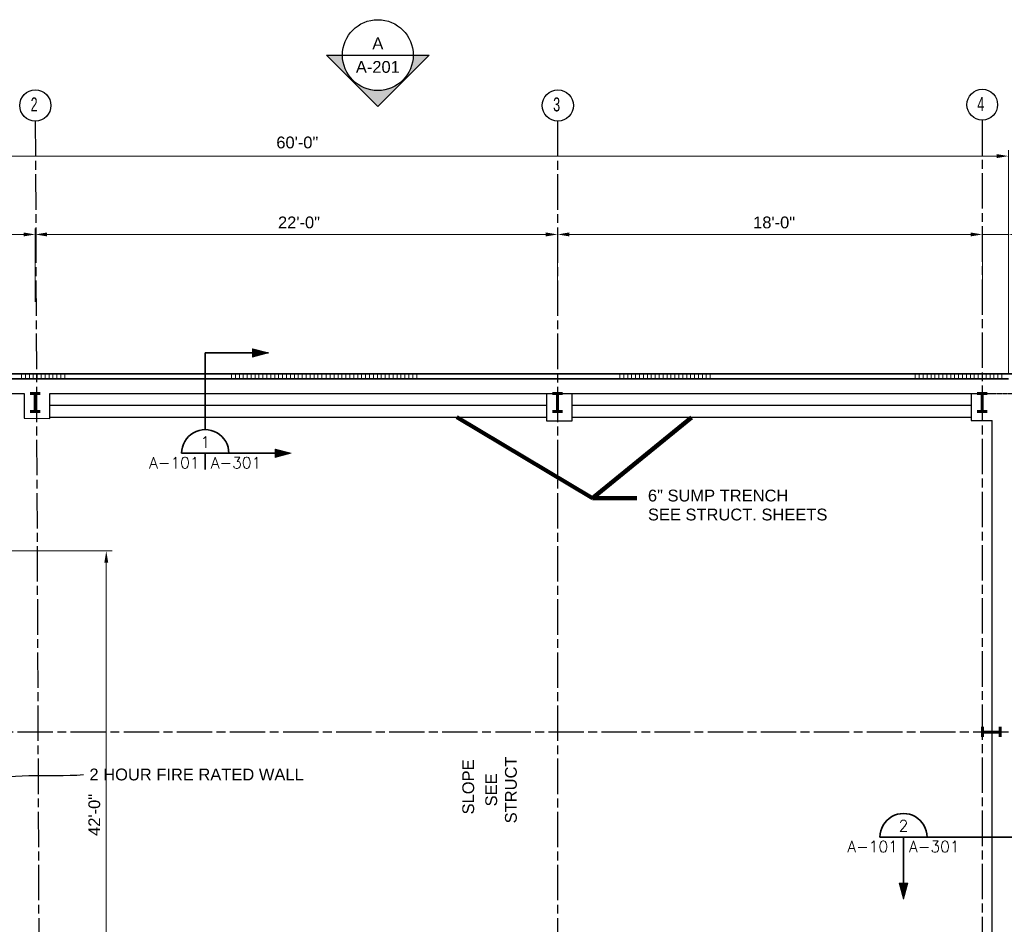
# Model space of a CAD drawing. Extents: x 417 to 1755, y 1849 to 2768.
# Tile 8 of 11: x 770 to 1271, y 2295 to 2755. Entities that reach past the tile are written whole.
import ezdxf
from ezdxf.enums import TextEntityAlignment as Align

# ---------------------------------------------------------------- set-up
doc = ezdxf.new("R2010")
doc.units = 0
doc.header["$MEASUREMENT"] = 0
doc.linetypes.add('ACAD_ISO08W100', pattern=[36, 24, -3, 6, -3])
for name, color, linetype, lineweight in [('06_G-Anno-Symb', 6, 'Continuous', 5), ('A-Anno-Dims', 33, 'Continuous', 25), ('A-Anno-Text', 53, 'Continuous', 25), ('A-Cols-Prim', 6, 'Continuous', 35), ('A-Grid-Iden', 1, 'Continuous', 25), ('A-Wall-Cntr', 5, 'ACAD_ISO08W100', 18), ('A-Wall-Full-Extr', 2, 'Continuous', 35), ('A-Wall-Full-Intr', 3, 'Continuous', 25)]:
    doc.layers.add(name, color=color, linetype=linetype, lineweight=lineweight)
doc.styles.add('notes', font='ARIAL.TTF')
doc.styles.add('od38a1 plan$0$Style-WORKING', font='WORKING.shx')
doc.styles.get("Standard").update_dxf_attribs({"font": 'txt.shx'})
doc.styles.add('Text', font='ARIAL.TTF', dxfattribs={"height": 0.125})
doc.styles.add('Text_0', font='ARIAL.TTF')
doc.dimstyles.new('EARCH', dxfattribs={"dimtxt": 0.125, "dimasz": 0.125, "dimexe": 0.0625, "dimexo": 0.0625, "dimgap": 0.0625, "dimtad": 1, "dimdec": 4, "dimzin": 3, "dimdsep": 46, "dimlunit": 4, "dimtxsty": 'notes', "dimcen": 0, "dimclrd": 256, "dimclre": 256, "dimadec": 0, "dimazin": 0, "dimtfac": 0.75, "dimtdec": 4, "dimtmove": 1, "dimatfit": 3, "dimfxl": 0, "dimfrac": 1, "dimtolj": 1, "dimtzin": 3, "dimlwd": 18, "dimlwe": 18, "dimarcsym": 0})
doc.dimstyles.new('Std-Arch', dxfattribs={"dimtxt": 0.125, "dimasz": 0.15, "dimexe": 0.0625, "dimexo": 0.0625, "dimgap": 0.0625, "dimtad": 1, "dimdec": 4, "dimzin": 11, "dimdsep": 46, "dimlunit": 4, "dimtxsty": 'Text', "dimcen": 0.09, "dimclrd": 256, "dimclre": 256, "dimadec": 4, "dimazin": 3, "dimtfac": 1, "dimtdec": 4, "dimtofl": 0, "dimtmove": 1, "dimatfit": 3, "dimfxl": 0, "dimfrac": 2, "dimtzin": 11, "dimlwd": 18, "dimlwe": 18, "dimarcsym": 0})
doc.dimstyles.new('Std-Arch-Leader', dxfattribs={"dimtxt": 6, "dimasz": 6, "dimexe": 0.0625, "dimexo": 0.0625, "dimgap": 0.0625, "dimtad": 1, "dimdec": 4, "dimzin": 11, "dimdsep": 46, "dimlunit": 4, "dimtxsty": 'notes', "dimcen": 0.09, "dimclrd": 256, "dimclre": 256, "dimadec": 4, "dimazin": 3, "dimtfac": 1, "dimtdec": 4, "dimtofl": 0, "dimtmove": 1, "dimatfit": 3, "dimfxl": 0, "dimfrac": 2, "dimtzin": 11, "dimlwd": 18, "dimlwe": 18, "dimarcsym": 0})

# ---------------------------------------------------------------- blocks, each defined once
blk = doc.blocks.new('*D110')
at = {"layer": 'A-Anno-Dims', "lineweight": 18}
for p, q in [((562.42, 2576.77), (562.42, 2648.62)), ((568.42, 2645.62), (772.42, 2645.62)), ((778.42, 2611.28), (778.42, 2648.62))]:
    blk.add_line(p, q, dxfattribs=at)
blk.add_solid([(568.42, 2644.62), (562.42, 2645.62), (568.42, 2646.62)], dxfattribs=at)
at = {"layer": 'A-Anno-Dims', "lineweight": 18, "extrusion": (0, 0, -1)}
blk.add_solid([(-772.42, 2646.62), (-778.42, 2645.62), (-772.42, 2644.62)], dxfattribs=at)
at = {"layer": 'A-Anno-Dims', "linetype": 'Continuous', "lineweight": 18, "insert": (672.04, 2651.68), "char_height": 6, "attachment_point": 5, "style": 'notes'}
blk.add_mtext('18\'-0"', dxfattribs=at)
blk = doc.blocks.new('*D111')
at = {"layer": 'A-Anno-Dims', "lineweight": 18}
for p, q in [((778.42, 2611.28), (778.42, 2648.62)), ((784.42, 2645.62), (1038.04, 2645.62)), ((1044.04, 2611.29), (1044.04, 2648.62))]:
    blk.add_line(p, q, dxfattribs=at)
blk.add_solid([(784.42, 2644.62), (778.42, 2645.62), (784.42, 2646.62)], dxfattribs=at)
at = {"layer": 'A-Anno-Dims', "lineweight": 18, "extrusion": (0, 0, -1)}
blk.add_solid([(-1038.04, 2646.62), (-1044.04, 2645.62), (-1038.04, 2644.62)], dxfattribs=at)
at = {"layer": 'A-Anno-Dims', "linetype": 'Continuous', "lineweight": 18, "insert": (912.51, 2651.68), "char_height": 6, "attachment_point": 5, "style": 'notes'}
blk.add_mtext('22\'-0"', dxfattribs=at)
blk = doc.blocks.new('*D112')
at = {"layer": 'A-Anno-Dims', "lineweight": 18}
for p, q in [((1044.04, 2611.29), (1044.04, 2648.62)), ((1050.04, 2645.62), (1254.05, 2645.62)), ((1260.05, 2611.84), (1260.05, 2648.62))]:
    blk.add_line(p, q, dxfattribs=at)
blk.add_solid([(1050.04, 2644.62), (1044.04, 2645.62), (1050.04, 2646.62)], dxfattribs=at)
at = {"layer": 'A-Anno-Dims', "lineweight": 18, "extrusion": (0, 0, -1)}
blk.add_solid([(-1254.05, 2646.62), (-1260.05, 2645.62), (-1254.05, 2644.62)], dxfattribs=at)
at = {"layer": 'A-Anno-Dims', "linetype": 'Continuous', "lineweight": 18, "insert": (1154.16, 2651.68), "char_height": 6, "attachment_point": 5, "style": 'notes'}
blk.add_mtext('18\'-0"', dxfattribs=at)
blk = doc.blocks.new('*D113')
at = {"layer": 'A-Anno-Dims', "lineweight": 18}
for p, q in [((1248.05, 2645.62), (1254.05, 2645.62)), ((1260.05, 2611.84), (1260.05, 2648.62)), ((1260.05, 2645.62), (1273.35, 2645.62)), ((1273.35, 2575.29), (1273.35, 2648.62)), ((1279.35, 2645.62), (1285.35, 2645.62))]:
    blk.add_line(p, q, dxfattribs=at)
at = {"layer": 'A-Anno-Dims', "lineweight": 18, "extrusion": (0, 0, -1)}
blk.add_solid([(-1254.05, 2646.62), (-1260.05, 2645.62), (-1254.05, 2644.62)], dxfattribs=at)
at = {"layer": 'A-Anno-Dims', "lineweight": 18}
blk.add_solid([(1279.35, 2644.62), (1273.35, 2645.62), (1279.35, 2646.62)], dxfattribs=at)
at = {"layer": 'A-Anno-Dims', "linetype": 'Continuous', "lineweight": 18, "insert": (1297.43, 2643.94), "char_height": 6, "attachment_point": 5, "style": 'notes'}
blk.add_mtext('1\'-0"', dxfattribs=at)
blk = doc.blocks.new('*D114')
at = {"layer": 'A-Anno-Dims', "lineweight": 18}
for p, q in [((550.7, 2578.29), (550.7, 2688.43)), ((556.7, 2685.43), (1267.35, 2685.43)), ((1273.35, 2578.29), (1273.35, 2688.43))]:
    blk.add_line(p, q, dxfattribs=at)
blk.add_solid([(556.7, 2684.43), (550.7, 2685.43), (556.7, 2686.43)], dxfattribs=at)
at = {"layer": 'A-Anno-Dims', "lineweight": 18, "extrusion": (0, 0, -1)}
blk.add_solid([(-1267.35, 2686.43), (-1273.35, 2685.43), (-1267.35, 2684.43)], dxfattribs=at)
at = {"layer": 'A-Anno-Dims', "linetype": 'Continuous', "lineweight": 18, "insert": (911.66, 2692.32), "char_height": 6, "attachment_point": 5, "style": 'notes'}
blk.add_mtext('60\'-0"', dxfattribs=at)
blk = doc.blocks.new('photoarrow')
blk.add_hatch(color=256).paths.add_polyline_path([(0, 0.545), (0, 0.375, -1), (0, -0.375), (0, -0.545), (0.545, 0)])
for p, q in [((0, 0.545), (0.545, 0)), ((0, 0.375), (0, 0.545)), ((0, -0.545), (0.545, 0)), ((0, -0.545), (0, -0.375))]:
    blk.add_line(p, q)
blk.add_circle((0, 0), 0.375)
blk = doc.blocks.new('phototag')
blk.add_line((-0.375, 0), (0.375, 0))
at = {"style": 'notes'}
for tag, p in [('PHOTO', (0, 0.125)), ('SHEET', (0, -0.125))]:
    blk.add_attdef(tag, text='', height=0.125, dxfattribs=at).set_placement(p, align=Align.MIDDLE_CENTER)
blk = doc.blocks.new('*D55')
at = {"layer": 'A-Anno-Dims', "lineweight": 18}
for p, q in [((742.35, 2484.75), (817.5, 2484.75)), ((814.5, 1986.78), (814.5, 2478.75)), ((742.79, 1980.78), (817.5, 1980.78))]:
    blk.add_line(p, q, dxfattribs=at)
at = {"layer": 'A-Anno-Dims'}
for points in [[(813.5, 2478.75), (815.5, 2478.75), (814.5, 2484.75)], [(813.5, 1986.78), (815.5, 1986.78), (814.5, 1980.78)]]:
    blk.add_solid(points, dxfattribs=at)
at = {"layer": 'A-Anno-Dims', "insert": (808.44, 2350.6), "char_height": 6, "attachment_point": 5, "rotation": 90, "style": 'notes'}
blk.add_mtext('\\A1;42\'-0"', dxfattribs=at)

msp = doc.modelspace()

# ---------------------------------------------------------------- linework, layer by layer
at = {"layer": '06_G-Anno-Symb', "linetype": 'Continuous', "lineweight": 35}
for p, q in [((864.84104, 2585.39868), (864.84104, 2546.22852)), ((864.84104, 2585.39868), (897.01904, 2585.39868)), ((852.82904, 2534.39498), (903.8821, 2534.39498)), ((864.82904, 2534.39498), (864.82904, 2526.13298)), ((1309.26801, 2339.32403), (1207.9626, 2339.32403)), ((1219.9566, 2339.32403), (1219.9566, 2316.29603))]:
    msp.add_line(p, q, dxfattribs=at)
at = {"layer": '06_G-Anno-Symb', "linetype": 'Continuous', "lineweight": 20}
for p, q in [((897.01904, 2585.39868), (888.90704, 2587.55868)), ((888.90704, 2587.55868), (888.90704, 2583.19068)), ((888.90704, 2583.19068), (897.01904, 2585.39868)), ((888.98504, 2587.40268), (888.96704, 2583.34068)), ((888.96704, 2583.34068), (896.65904, 2585.39268)), ((897.01904, 2585.39868), (888.98504, 2587.40268)), ((889.13504, 2587.20468), (889.06904, 2583.53868)), ((889.06904, 2583.53868), (896.28104, 2585.39268)), ((896.65904, 2585.39268), (889.13504, 2587.20468)), ((889.35104, 2586.96468), (889.26704, 2583.79068)), ((889.26704, 2583.79068), (895.83104, 2585.36268)), ((896.28104, 2585.39268), (889.35104, 2586.96468)), ((889.54904, 2586.75468), (889.51304, 2584.03068)), ((889.51304, 2584.03068), (895.32104, 2585.35668)), ((895.83104, 2585.36268), (889.54904, 2586.75468)), ((889.75304, 2586.50868), (889.64504, 2584.20468)), ((889.64504, 2584.20468), (894.72104, 2585.32068)), ((895.32104, 2585.35668), (889.75304, 2586.50868)), ((889.98704, 2586.23868), (889.87304, 2584.44468)), ((889.87304, 2584.44468), (894.01304, 2585.32068)), ((894.72104, 2585.32068), (889.98704, 2586.23868)), ((890.25704, 2585.94468), (890.07104, 2584.74468)), ((890.07104, 2584.74468), (893.36504, 2585.30868)), ((894.01304, 2585.32068), (890.25704, 2585.94468)), ((890.50904, 2585.67468), (890.29904, 2584.94268)), ((890.29904, 2584.94268), (892.66904, 2585.27268)), ((890.62904, 2585.43468), (890.49104, 2585.11068)), ((890.49104, 2585.11068), (891.51104, 2585.25468)), ((893.36504, 2585.30868), (890.50904, 2585.67468)), ((892.66904, 2585.27268), (890.62904, 2585.43468)), ((908.53579, 2534.39498), (900.42379, 2536.55498)), ((900.42379, 2536.55498), (900.42379, 2532.18698)), ((900.42379, 2532.18698), (908.53579, 2534.39498)), ((900.50179, 2536.40498), (900.48379, 2532.33098)), ((900.48379, 2532.33098), (908.17579, 2534.38898)), ((908.53579, 2534.39498), (900.50179, 2536.40498)), ((900.65179, 2536.20698), (900.58579, 2532.52898)), ((900.58579, 2532.52898), (907.79779, 2534.38898)), ((908.17579, 2534.38898), (900.65179, 2536.20698)), ((900.78379, 2532.78698), (907.34779, 2534.36498)), ((907.79779, 2534.38898), (900.86779, 2535.96698)), ((901.06579, 2535.75698), (901.02979, 2533.02698)), ((901.02979, 2533.02698), (906.83779, 2534.35298)), ((907.34779, 2534.36498), (901.06579, 2535.75698)), ((901.26979, 2535.50498), (901.16179, 2533.20698)), ((901.16179, 2533.20698), (906.23779, 2534.32298)), ((906.83779, 2534.35298), (901.26979, 2535.50498)), ((901.50379, 2535.24098), (901.38979, 2533.44698)), ((901.38979, 2533.44698), (905.52979, 2534.32298)), ((906.23779, 2534.32298), (901.50379, 2535.24098)), ((901.77379, 2534.93498), (901.58779, 2533.73498)), ((901.58779, 2533.73498), (904.88179, 2534.30498)), ((905.52979, 2534.32298), (901.77379, 2534.93498)), ((902.02579, 2534.67098), (901.81579, 2533.93298)), ((901.81579, 2533.93298), (904.18579, 2534.26898)), ((902.14579, 2534.43098), (902.00779, 2534.10698)), ((902.00779, 2534.10698), (903.02779, 2534.24498)), ((904.88179, 2534.30498), (902.02579, 2534.67098)), ((904.18579, 2534.26898), (902.14579, 2534.43098)), ((1222.1166, 2315.90122), (1217.7426, 2315.90122)), ((1217.7426, 2315.90122), (1219.9566, 2307.78922)), ((1221.9606, 2315.82322), (1217.8926, 2315.84722)), ((1217.8926, 2315.84722), (1219.9446, 2308.14922)), ((1221.7626, 2315.67322), (1218.0906, 2315.73922)), ((1218.0906, 2315.73922), (1219.9446, 2308.53922)), ((1221.5226, 2315.45722), (1218.3426, 2315.54122)), ((1218.3426, 2315.54122), (1219.9206, 2308.97722)), ((1221.3186, 2315.25922), (1218.5826, 2315.29522)), ((1218.5826, 2315.29522), (1219.9146, 2309.49322)), ((1221.0606, 2315.05522), (1218.7626, 2315.16922)), ((1218.7626, 2315.16922), (1219.8786, 2310.09322)), ((1220.7966, 2314.82122), (1219.0026, 2314.93522)), ((1219.0026, 2314.93522), (1219.8786, 2310.79522)), ((1220.4966, 2314.55122), (1219.2966, 2314.73722)), ((1219.2966, 2314.73722), (1219.8606, 2311.44922)), ((1220.2326, 2314.29922), (1219.4946, 2314.50922)), ((1219.4946, 2314.50922), (1219.8246, 2312.13922)), ((1219.9926, 2314.17922), (1219.6626, 2314.31722)), ((1219.6626, 2314.31722), (1219.8066, 2313.29722)), ((1219.8246, 2312.13922), (1219.9926, 2314.17922)), ((1219.8606, 2311.44922), (1220.2326, 2314.29922)), ((1219.8786, 2310.09322), (1220.7966, 2314.82122)), ((1219.8786, 2310.79522), (1220.4966, 2314.55122)), ((1219.9146, 2309.49322), (1221.0606, 2315.05522)), ((1219.9206, 2308.97722), (1221.3186, 2315.25922)), ((1219.9446, 2308.14922), (1221.7626, 2315.67322)), ((1219.9446, 2308.53922), (1221.5226, 2315.45722)), ((1219.9566, 2307.78922), (1222.1166, 2315.90122)), ((1219.9566, 2307.78922), (1221.9606, 2315.82322))]:
    msp.add_line(p, q, dxfattribs=at)
at = {"layer": '06_G-Anno-Symb', "linetype": 'Continuous', "lineweight": 35, "flags": 128}
msp.add_lwpolyline([(979.42798, 1893.36869, 0, 0, 0), (979.42798, 2608.95381, 0, 0, 0), (950.62798, 2608.95381, 4.5, 0, 0), (943.12798, 2608.95381, 0, -4.5, 0)], format="xyseb", dxfattribs=at)
at = {"layer": '06_G-Anno-Symb', "linetype": 'Continuous', "lineweight": 35}
for centre in [(864.84576, 2534.40027), (1219.96429, 2339.32918)]:
    msp.add_ellipse(centre, major_axis=(-8.48528, 8.48528), ratio=1, start_param=3.926990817, end_param=7.068583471, dxfattribs=at)
at = {"layer": 'A-Anno-Text', "flags": 128}
msp.add_lwpolyline([(1005.2671, 2348.34113, 0, 0, 0), (1005.2671, 2381.27163, 4.5, 0, 0), (1005.2671, 2388.77163, 0, -4.5, 0)], format="xyseb", dxfattribs=at)
at = {"layer": 'A-Cols-Prim', "lineweight": 60}
for p, q in [((775.77321, 2564.77522), (780.86589, 2564.77522)), ((778.42222, 2564.77522), (778.42222, 2555.69875)), ((1041.37236, 2564.77522), (1046.46504, 2564.77522)), ((1044.04191, 2564.77522), (1044.04191, 2555.69875)), ((1257.37586, 2564.77522), (1262.46854, 2564.77522)), ((1260.04541, 2564.77522), (1260.04541, 2555.69875)), ((775.77321, 2555.69875), (780.86589, 2555.69875)), ((1041.37236, 2555.69875), (1046.46504, 2555.69875)), ((1257.37586, 2555.69875), (1262.46854, 2555.69875)), ((1260.13097, 2395.33648), (1260.13097, 2390.2438)), ((1269.1869, 2395.33648), (1269.1869, 2390.2438)), ((1269.1869, 2392.68746), (1260.13097, 2392.68746))]:
    msp.add_line(p, q, dxfattribs=at)
at = {"layer": 'A-Grid-Iden'}
for centre, radius in [((778.44428, 2711.143), 7.94459), ((1044.18747, 2711.14304), 7.94585), ((1260.01944, 2711.56346), 7.80788)]:
    msp.add_circle(centre, radius, dxfattribs=at)
at = {"layer": 'A-Wall-Cntr', "lineweight": 25, "ltscale": 0.75}
for p, q in [((778.42222, 2703.19844), (781.6566, 1937.90547)), ((1044.04191, 2703.19852), (1044.04191, 1938.60366)), ((1260.04541, 2703.75563), (1260.04541, 1938.60366)), ((445.38746, 2392.77639), (1312.45073, 2392.77639))]:
    msp.add_line(p, q, dxfattribs=at)
at = {"layer": 'A-Wall-Cntr', "lineweight": 25, "ltscale": 0.02}
msp.add_line((785.82613, 2564.77522), (1306.10542, 2564.77522), dxfattribs=at)
at = {"layer": 'A-Wall-Full-Extr'}
for p, q in [((750.43798, 2574.79103), (1275.85209, 2574.79103)), ((550.69945, 2572.29103), (1273.35209, 2572.29103))]:
    msp.add_line(p, q, dxfattribs=at)
at = {"layer": 'A-Wall-Full-Extr', "lineweight": 18}
for p, q in [((771.38622, 2572.29103), (771.38622, 2574.79611)), ((773.38622, 2572.29103), (773.38622, 2574.79611)), ((775.38622, 2572.29103), (775.38622, 2574.79611)), ((777.38622, 2572.29103), (777.38622, 2574.79611)), ((779.38622, 2572.29103), (779.38622, 2574.79611)), ((781.38622, 2572.29103), (781.38622, 2574.79611)), ((783.38622, 2572.29103), (783.38622, 2574.79611)), ((785.38622, 2572.29103), (785.38622, 2574.79611)), ((787.38622, 2572.29103), (787.38622, 2574.79611)), ((789.38622, 2572.29103), (789.38622, 2574.79611)), ((791.38622, 2572.29103), (791.38622, 2574.79611)), ((793.38622, 2572.29103), (793.38622, 2574.79611)), ((878.17985, 2572.29103), (878.17985, 2574.79611)), ((880.17985, 2572.29103), (880.17985, 2574.79611)), ((882.17985, 2572.29103), (882.17985, 2574.79611)), ((884.17985, 2572.29103), (884.17985, 2574.79611)), ((886.17985, 2572.29103), (886.17985, 2574.79611)), ((888.17985, 2572.29103), (888.17985, 2574.79611)), ((890.17985, 2572.29103), (890.17985, 2574.79611)), ((892.17985, 2572.29103), (892.17985, 2574.79611)), ((894.17985, 2572.29103), (894.17985, 2574.79611)), ((896.17985, 2572.29103), (896.17985, 2574.79611)), ((898.17985, 2572.29103), (898.17985, 2574.79611)), ((900.17985, 2572.29103), (900.17985, 2574.79611)), ((902.17985, 2572.29103), (902.17985, 2574.79611)), ((904.17985, 2572.29103), (904.17985, 2574.79611)), ((906.17985, 2572.29103), (906.17985, 2574.79611)), ((908.17985, 2572.29103), (908.17985, 2574.79611)), ((910.17985, 2572.29103), (910.17985, 2574.79611)), ((912.17985, 2572.29103), (912.17985, 2574.79611)), ((914.17985, 2572.29103), (914.17985, 2574.79611)), ((916.17985, 2572.29103), (916.17985, 2574.79611)), ((918.17985, 2572.29103), (918.17985, 2574.79611)), ((920.17985, 2572.29103), (920.17985, 2574.79611)), ((922.17985, 2572.29103), (922.17985, 2574.79611)), ((924.17985, 2572.29103), (924.17985, 2574.79611)), ((926.38202, 2572.29103), (926.38202, 2574.79611)), ((928.38202, 2572.29103), (928.38202, 2574.79611)), ((930.38202, 2572.29103), (930.38202, 2574.79611)), ((932.38202, 2572.29103), (932.38202, 2574.79611)), ((934.38202, 2572.29103), (934.38202, 2574.79611)), ((936.38202, 2572.29103), (936.38202, 2574.79611)), ((938.38202, 2572.29103), (938.38202, 2574.79611)), ((940.38202, 2572.29103), (940.38202, 2574.79611)), ((942.38202, 2572.29103), (942.38202, 2574.79611)), ((944.38202, 2572.29103), (944.38202, 2574.79611)), ((946.38202, 2572.29103), (946.38202, 2574.79611)), ((948.38202, 2572.29103), (948.38202, 2574.79611)), ((950.38202, 2572.29103), (950.38202, 2574.79611)), ((952.38202, 2572.29103), (952.38202, 2574.79611)), ((954.38202, 2572.29103), (954.38202, 2574.79611)), ((956.38202, 2572.29103), (956.38202, 2574.79611)), ((958.38202, 2572.29103), (958.38202, 2574.79611)), ((960.38202, 2572.29103), (960.38202, 2574.79611)), ((962.38202, 2572.29103), (962.38202, 2574.79611)), ((964.38202, 2572.29103), (964.38202, 2574.79611)), ((966.38202, 2572.29103), (966.38202, 2574.79611)), ((968.38202, 2572.29103), (968.38202, 2574.79611)), ((970.38202, 2572.29103), (970.38202, 2574.79611)), ((972.38202, 2572.29103), (972.38202, 2574.79611)), ((1075.68151, 2572.29103), (1075.68151, 2574.79611)), ((1077.68151, 2572.29103), (1077.68151, 2574.79611)), ((1079.68151, 2572.29103), (1079.68151, 2574.79611)), ((1081.68151, 2572.29103), (1081.68151, 2574.79611)), ((1083.68151, 2572.29103), (1083.68151, 2574.79611)), ((1085.68151, 2572.29103), (1085.68151, 2574.79611)), ((1087.68151, 2572.29103), (1087.68151, 2574.79611)), ((1089.68151, 2572.29103), (1089.68151, 2574.79611)), ((1091.68151, 2572.29103), (1091.68151, 2574.79611)), ((1093.68151, 2572.29103), (1093.68151, 2574.79611)), ((1095.68151, 2572.29103), (1095.68151, 2574.79611)), ((1097.68151, 2572.29103), (1097.68151, 2574.79611)), ((1099.68151, 2572.29103), (1099.68151, 2574.79611)), ((1101.68151, 2572.29103), (1101.68151, 2574.79611)), ((1103.68151, 2572.29103), (1103.68151, 2574.79611)), ((1105.68151, 2572.29103), (1105.68151, 2574.79611)), ((1107.68151, 2572.29103), (1107.68151, 2574.79611)), ((1109.68151, 2572.29103), (1109.68151, 2574.79611)), ((1111.68151, 2572.29103), (1111.68151, 2574.79611)), ((1113.68151, 2572.29103), (1113.68151, 2574.79611)), ((1115.68151, 2572.29103), (1115.68151, 2574.79611)), ((1117.68151, 2572.29103), (1117.68151, 2574.79611)), ((1119.68151, 2572.29103), (1119.68151, 2574.79611)), ((1121.68151, 2572.29103), (1121.68151, 2574.79611)), ((1225.96081, 2572.29103), (1225.96081, 2574.79611)), ((1227.96081, 2572.29103), (1227.96081, 2574.79611)), ((1229.96081, 2572.29103), (1229.96081, 2574.79611)), ((1231.96081, 2572.29103), (1231.96081, 2574.79611)), ((1233.96081, 2572.29103), (1233.96081, 2574.79611)), ((1235.96081, 2572.29103), (1235.96081, 2574.79611)), ((1237.96081, 2572.29103), (1237.96081, 2574.79611)), ((1239.96081, 2572.29103), (1239.96081, 2574.79611)), ((1241.96081, 2572.29103), (1241.96081, 2574.79611)), ((1243.96081, 2572.29103), (1243.96081, 2574.79611)), ((1245.96081, 2572.29103), (1245.96081, 2574.79611)), ((1247.96081, 2572.29103), (1247.96081, 2574.79611)), ((1249.96081, 2572.29103), (1249.96081, 2574.79611)), ((1251.96081, 2572.29103), (1251.96081, 2574.79611)), ((1253.96081, 2572.29103), (1253.96081, 2574.79611)), ((1255.96081, 2572.29103), (1255.96081, 2574.79611)), ((1257.96081, 2572.29103), (1257.96081, 2574.79611)), ((1259.96081, 2572.29103), (1259.96081, 2574.79611)), ((1261.96081, 2572.29103), (1261.96081, 2574.79611)), ((1263.96081, 2572.29103), (1263.96081, 2574.79611)), ((1265.96081, 2572.29103), (1265.96081, 2574.79611)), ((1267.96081, 2572.29103), (1267.96081, 2574.79611)), ((1269.96081, 2572.29103), (1269.96081, 2574.79611))]:
    msp.add_line(p, q, dxfattribs=at)
at = {"layer": 'A-Wall-Full-Intr'}
for p, q in [((558.74917, 2564.77522), (772.73341, 2564.77522)), ((772.73341, 2564.77522), (772.7032, 2552.18407)), ((785.79584, 2552.15266), (785.82613, 2564.77522)), ((785.82613, 2564.77522), (1265.09702, 2564.77522)), ((1038.35374, 2564.71981), (1038.32044, 2550.84251)), ((1051.41308, 2550.8111), (1051.44638, 2564.68839)), ((1254.3566, 2564.19142), (1254.32498, 2551.01232)), ((785.82613, 2558.77522), (1038.33947, 2558.77522)), ((1051.43219, 2558.77522), (1254.34361, 2558.77522)), ((772.7032, 2552.18407), (785.79584, 2552.15266)), ((785.82613, 2552.77522), (1038.32508, 2552.77522)), ((1038.32044, 2550.84251), (1051.41308, 2550.8111)), ((1051.4178, 2552.77522), (1254.32921, 2552.77522)), ((1254.32498, 2551.01232), (1265.09702, 2550.98647)), ((1265.09702, 1993.96169), (1265.09702, 2550.98647))]:
    msp.add_line(p, q, dxfattribs=at)

# ---------------------------------------------------------------- block references
at = {"layer": 'A-Anno-Dims', "xscale": 48, "yscale": 48, "zscale": 48, "rotation": 270}
msp.add_blockref('photoarrow', (952.61806, 2736.75033), dxfattribs=at)
at = {"layer": 'A-Anno-Dims', "xscale": 48, "yscale": 48, "zscale": 48}
msp.add_blockref('phototag', (952.61806, 2736.75033), dxfattribs=at).add_auto_attribs({'PHOTO': 'A', 'SHEET': 'A-201'})

# ---------------------------------------------------------------- texts
at = {"layer": '06_G-Anno-Symb', "linetype": 'Continuous', "lineweight": 18}
for s, p in [('1', (864.82904, 2540.09498)), ('2', (1219.9446, 2345.01803))]:
    msp.add_text(s, height=5.76, dxfattribs=at).set_placement(p, align=Align.MIDDLE_CENTER)
for p in [(861.97304, 2529.58298), (1217.0886, 2334.50003)]:
    msp.add_text('A-101', height=5.76, dxfattribs=at).set_placement(p, align=Align.MIDDLE_RIGHT)
for p in [(867.66704, 2529.58298), (1222.7826, 2334.50003)]:
    msp.add_text('A-301', height=5.76, dxfattribs=at).set_placement(p, align=Align.MIDDLE_LEFT)
at = {"layer": 'A-Anno-Text', "style": 'notes'}
for s, p in [('6" SUMP TRENCH', (1089.98085, 2509.90536)), ('SEE STRUCT. SHEETS', (1089.98085, 2500.26688))]:
    msp.add_text(s, height=6, dxfattribs=at).set_placement(p)
msp.add_text('SLOPE', height=6, rotation=90, dxfattribs=at).set_placement((1001.59053, 2350.8468))
at = {"layer": 'A-Anno-Text', "lineweight": 13, "insert": (805.95738, 2371.09553), "char_height": 6, "attachment_point": 4, "style": 'Text'}
msp.add_mtext('2 HOUR FIRE RATED WALL', dxfattribs=at)
at = {"layer": 'A-Anno-Text', "insert": (1015.32224, 2363.30115), "char_height": 6, "attachment_point": 5, "rotation": 90, "style": 'notes'}
msp.add_mtext('SEE \\PSTRUCT', dxfattribs=at)
at = {"layer": 'A-Grid-Iden', "style": 'od38a1 plan$0$Style-WORKING', "width": 0.666667}
for s, p in [('2', (776.0607, 2708.13096)), ('3', (1041.8036, 2708.131)), ('4', (1257.49907, 2708.40955))]:
    msp.add_text(s, height=7.09338, dxfattribs=at).set_placement(p)

# ---------------------------------------------------------------- dimensions: what is measured, and where the dimension line sits
at = {"layer": 'A-Anno-Dims', "lineweight": 18}
for base, p1, p2, text, override, picture, middle in [((1273.35209, 2685.43051), (550.69945, 2575.29103), (1273.35209, 2575.29103), '60\'-0"', {"dimscale": 48, "dimtzin": 3}, '*D114', (911.66284, 2685.43051)), ((778.42222, 2645.61768), (562.42494, 2573.76955), (778.42222, 2608.28065), '18\'-0"', {"dimscale": 48, "dimtad": 0}, '*D110', (672.04077, 2651.68111)), ((1044.04191, 2645.61768), (778.42222, 2608.28065), (1044.04191, 2608.28889), '22\'-0"', {"dimscale": 48, "dimtad": 0}, '*D111', (912.5055, 2651.68111)), ((1260.04541, 2645.61768), (1044.04191, 2608.28889), (1260.04541, 2608.84333), '18\'-0"', {"dimscale": 48, "dimtad": 0}, '*D112', (1154.16085, 2651.68111)), ((1273.35209, 2645.61768), (1260.04541, 2608.84333), (1273.35209, 2572.29103), '1\'-0"', {"dimscale": 48, "dimtad": 0}, '*D113', (1297.43063, 2643.93556))]:
    dim = msp.add_linear_dim(base=base, p1=p1, p2=p2, text=text, dimstyle='EARCH', override=override, dxfattribs=at)
    dim.commit()
    dim.dimension.update_dxf_attribs({"geometry": picture, "text_midpoint": middle, "dimtype": 160})
dim = msp.add_linear_dim(base=(814.50158, 2484.75233), p1=(739.78573, 1980.78255), p2=(739.3545, 2484.75233), angle=90, dimstyle='EARCH', override={"dimscale": 48}, dxfattribs=at)
dim.commit()
dim.dimension.update_dxf_attribs({"geometry": '*D55', "text_midpoint": (814.50158, 2350.89969), "dimtype": 160})

# ---------------------------------------------------------------- leaders
at = {"layer": 'A-Anno-Text', "lineweight": 18}
for points, override in [([(992.84268, 2552.77522), (1061.75647, 2511.51738), (1084.27457, 2511.51738)], {"dimscale": 1, "dimtxt": 0.125, "dimasz": 7.2, "dimgap": 3, "dimtxsty": 'Text', "dimclrd": 0, "dimlwd": 65534}), ([(1112.22279, 2552.63494), (1061.75647, 2511.51738)], {"dimtxt": 0.125, "dimasz": 7.2, "dimgap": 3, "dimtxsty": 'Text', "dimclrd": 0, "dimlwd": 65534})]:
    msp.add_leader(points, dimstyle='Std-Arch-Leader', override=override, dxfattribs=at)
at = {"layer": 'A-Anno-Text', "lineweight": 13, "path_type": 1, "annotation_type": 0, "has_hookline": 1, "hookline_direction": 0, "text_width": 114.6997}
msp.add_leader([(733.04698, 2359.35999), (748.38621, 2366.53171), (802.95738, 2371.09553)], dimstyle='Std-Arch', override={"dimtxt": 6, "dimasz": 7.2, "dimgap": 3, "dimtad": 0, "dimtxsty": 'Text_0', "dimclrd": 0, "dimlwd": 65534}, dxfattribs=at)

doc.saveas('drawing.dxf')
